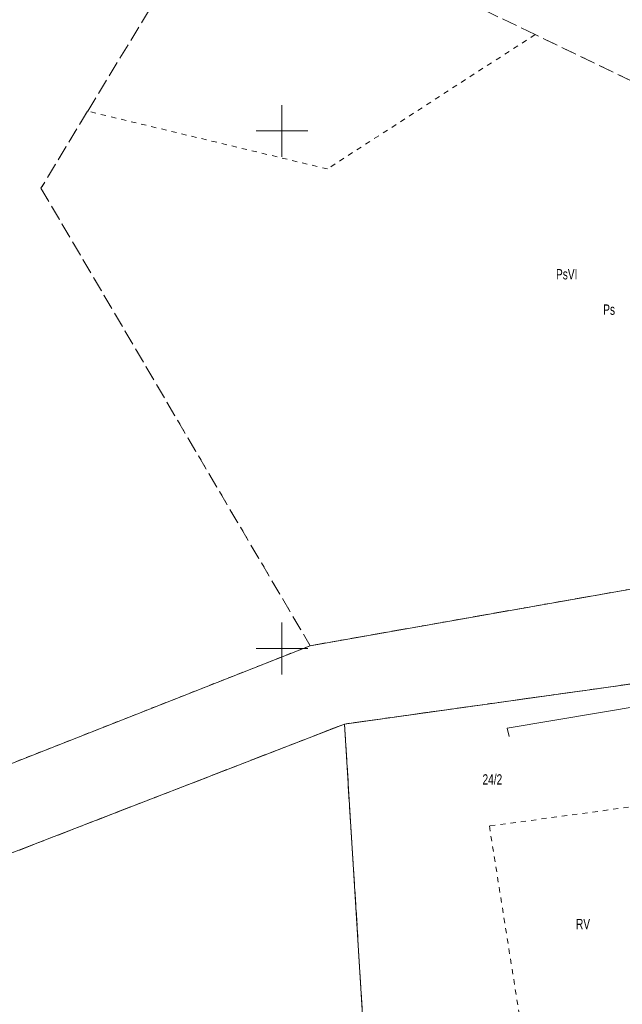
# Model space of a CAD drawing. Header units: millimetres. Extents: x 1024 to 29474, y -14562 to 6512.
# Tile 7 of 83: x 20692 to 20750, y 3030 to 3125. Entities that reach past the tile are written whole.
import ezdxf
from ezdxf.enums import TextEntityAlignment as Align

# ---------------------------------------------------------------- set-up
doc = ezdxf.new("R2010")
doc.units = ezdxf.units.MM
for name, pattern in [('1', [0]), ('4_SUWP', [0]), ('EGDE', [0]), ('EGKK', [2, 1.5, -0.5]), ('EGUG', [1, 0.5, -0.5])]:
    doc.linetypes.add(name, pattern=pattern)
for name, color, linetype, lineweight in [('Dzialki', 7, 'EGDE', 18), ('Kontury', 3, 'EGKK', 18), ('Numery_dzialek', 7, 'Continuous', 9), ('Numery_konturow', 3, 'Continuous', 9), ('Numery_uzytkow', 3, 'Continuous', 9), ('Podzial_sekcyjny_krzyze', 7, '1', 18), ('SUWP_L_0', 5, '4_SUWP', 18), ('Uzytki', 3, 'EGUG', 18)]:
    doc.layers.add(name, color=color, linetype=linetype, lineweight=lineweight)
doc.styles.get("Standard").update_dxf_attribs({"font": 'arial.ttf'})

# ---------------------------------------------------------------- blocks, each defined once
blk = doc.blocks.new('Wykno-Rudnik')
at = {"layer": 'Dzialki'}
for p, q in [((4628.242, 3075.842), (4566.852, 3065.012)), ((4566.852, 3065.012), (4527.252, 3049.402)), ((4570.162, 3057.442), (4618.202, 3064.162)), ((4529.422, 3041.652), (4570.162, 3057.442)), ((4572.952, 3012.522), (4570.162, 3057.442))]:
    blk.add_line(p, q, dxfattribs=at)
at = {"layer": 'Kontury'}
for p, q in [((4558.612, 3138.442), (4545.352, 3116.652)), ((4588.582, 3124.052), (4558.612, 3138.442)), ((4644.812, 3097.062), (4588.582, 3124.052)), ((4545.352, 3116.652), (4540.842, 3109.212)), ((4540.842, 3109.212), (4566.852, 3065.012)), ((4566.852, 3065.012), (4628.242, 3075.842)), ((4597.832, 3061.312), (4570.162, 3057.442)), ((4570.162, 3057.442), (4566.272, 3055.932)), ((4570.162, 3057.442), (4572.102, 3026.392)), ((4566.272, 3055.932), (4529.422, 3041.652))]:
    blk.add_line(p, q, dxfattribs=at)
at = {"layer": 'Podzial_sekcyjny_krzyze'}
for p, q in [((4564.122, 3112.242), (4564.122, 3117.242)), ((4561.622, 3114.742), (4566.622, 3114.742)), ((4564.122, 3062.242), (4564.122, 3067.242)), ((4561.622, 3064.742), (4566.622, 3064.742))]:
    blk.add_line(p, q, dxfattribs=at)
at = {"layer": 'SUWP_L_0', "linetype": '4_SUWP'}
for p, q in [((4585.872, 3057.032), (4599.342, 3059.302)), ((4586.068, 3056.232), (4585.872, 3057.032))]:
    blk.add_line(p, q, dxfattribs=at)
at = {"layer": 'Uzytki'}
for p, q in [((4588.582, 3124.052), (4568.512, 3111.072)), ((4644.812, 3097.062), (4588.582, 3124.052)), ((4545.352, 3116.652), (4540.842, 3109.212)), ((4568.512, 3111.072), (4545.352, 3116.652)), ((4540.842, 3109.212), (4566.852, 3065.012)), ((4566.852, 3065.012), (4628.242, 3075.842)), ((4566.852, 3065.012), (4527.252, 3049.402)), ((4570.162, 3057.442), (4597.832, 3061.312)), ((4566.272, 3055.932), (4570.162, 3057.442)), ((4529.422, 3041.652), (4566.272, 3055.932)), ((4599.592, 3049.672), (4584.162, 3047.592)), ((4584.162, 3047.592), (4587.352, 3027.492))]:
    blk.add_line(p, q, dxfattribs=at)
at = {"layer": 'Numery_dzialek', "width": 0.7}
blk.add_text('24/2', height=1, dxfattribs=at).set_placement((4583.502, 3052.592), align=Align.TOP_LEFT)
at = {"layer": 'Numery_konturow', "width": 0.7}
for s, p in [('PsVI', (4590.602, 3101.402)), ('RV', (4592.532, 3038.622))]:
    blk.add_text(s, height=1, dxfattribs=at).set_placement(p, align=Align.TOP_LEFT)
at = {"layer": 'Numery_uzytkow', "width": 0.7}
blk.add_text('Ps', height=1, dxfattribs=at).set_placement((4595.162, 3097.982), align=Align.TOP_LEFT)

msp = doc.modelspace()

# ---------------------------------------------------------------- block references
msp.add_blockref('Wykno-Rudnik', (16153.042, 0))

doc.saveas('drawing.dxf')
